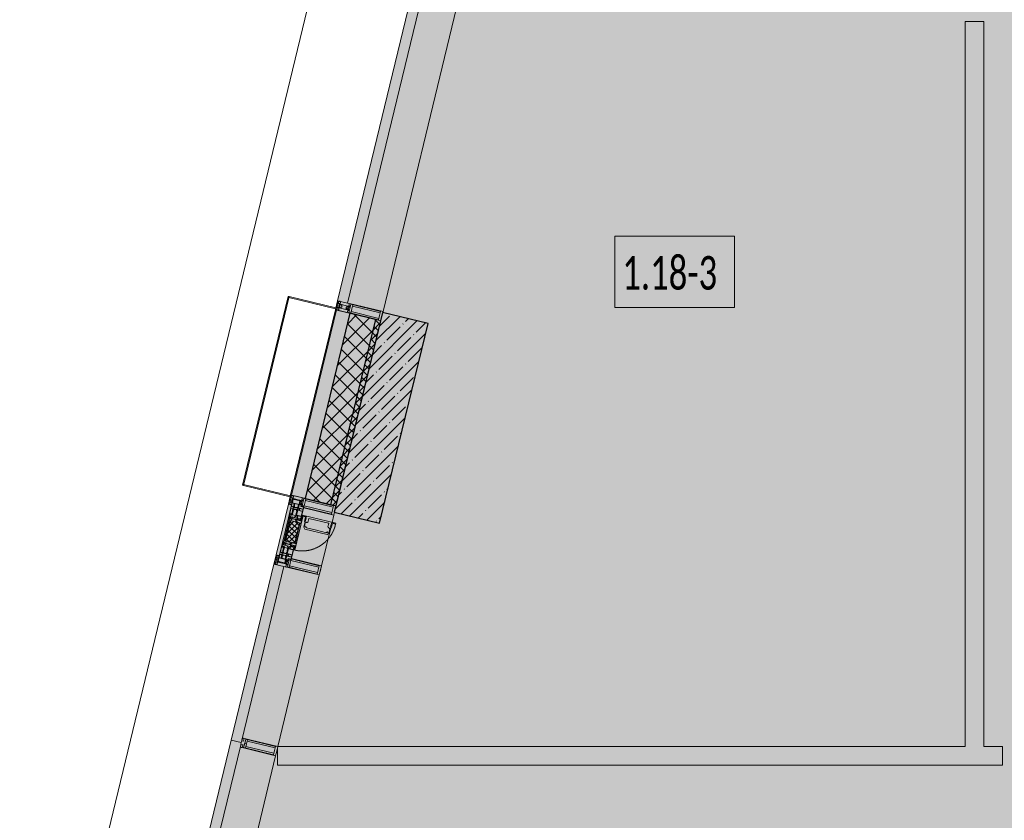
# Model space of a CAD drawing. Header units: millimetres. Extents: x -26897837 to 7466349, y -86687 to 22351.
# Tile 4 of 256: x 17719 to 22988, y -45974 to -41689. Entities that reach past the tile are written whole.
import ezdxf

# ---------------------------------------------------------------- set-up
doc = ezdxf.new("R2010")
doc.units = ezdxf.units.MM
doc.linetypes.add('-D1-02х01', pattern=[3, 2, -1])
for name, color, linetype, lineweight in [('_0', 7, 'Continuous', 13), ('A-010-A_ROOM', 7, 'Continuous', 18), ('A-200-M_WALL', 7, 'Continuous', 5), ('A-200-M_WALL_INT', 7, 'Continuous', 5), ('A-200-M_WALL_PAT', 7, 'Continuous', 5), ('A-214-M_CURT_WALL', 7, 'Continuous', 5), ('A-215-M_CURT_PANEL', 7, 'Continuous', 5), ('A-280-M_COLUMN', 7, 'Continuous', 5), ('A-314-M_WINDOW', 7, 'Continuous', 5), ('S-280-M_COLUMN', 7, 'Continuous', 5), ('Z-060-M_DETAIL', 7, 'Continuous', 5), ('Ограждение', 7, 'Continuous', 5), ('Поручни', 7, 'Continuous', 5)]:
    doc.layers.add(name, color=color, linetype=linetype, lineweight=lineweight)
doc.styles.add('Calibri Light_2', font='Calibri light.ttf', dxfattribs={"width": 0.7, "height": 250})

# ---------------------------------------------------------------- blocks, each defined once
blk = doc.blocks.new('System Panel - A_PAN_Glass-5794524-50_AS_Plan_13')
at = {"layer": 'A-215-M_CURT_PANEL'}
for p, q in [((925, 55), (-925, 55)), ((-925, 55), (-925, 0)), ((925, 0), (925, 55)), ((-925, 0), (925, 0))]:
    blk.add_line(p, q, dxfattribs=at)
blk = doc.blocks.new('Rectangular Mullion - R_StandardFrame_50Wx250H-3725803-50_AS_Plan_13')
at = {"layer": 'A-214-M_CURT_WALL'}
blk.add_line((-11858.8, 24972.1), (-11423.8, 26770.2), dxfattribs=at)
blk = doc.blocks.new('Rectangular Mullion - 50Wx250H-2623690-50_AS_Plan_13')
at = {"layer": 'Z-060-M_DETAIL'}
for p, q in [((-25, 65.2), (-25, 250)), ((-25, 250), (0, 250)), ((-23, 237.3), (0, 237.3)), ((-23, 237.3), (-23, 73.6)), ((-14.9, 84), (-14.9, 237.3)), ((25, 250), (0, 250)), ((23, 237.3), (0, 237.3)), ((14.9, 84), (14.9, 237.3)), ((23, 237.3), (23, 73.6)), ((25, 65.2), (25, 250)), ((-14, 65.2), (-25, 65.2)), ((0, 84), (-23, 84)), ((-0.5, 73.6), (-23, 73.6)), ((-14, 71.3), (-14, 65.2)), ((-10, 71.3), (-14, 71.3)), ((-10, 53), (-10, 71.3)), ((-8.7, 53), (-10, 53)), ((-10, 53), (-10, 17)), ((-8.7, 53), (-7, 54.7)), ((-7, 65.2), (-5.9, 67.3)), ((-7, 65.2), (-7, 54.7)), ((-4.1, 67.3), (-5.9, 67.3)), ((-4.1, 67.3), (-2.9, 65.1)), ((-2.9, 65.1), (-2.9, 54.6)), ((-1.3, 53), (-2.9, 54.6)), ((0, 53), (-1.3, 53)), ((0, 84), (23, 84)), ((0, 53), (1.3, 53)), ((0.5, 73.6), (23, 73.6)), ((1.3, 53), (2.9, 54.6)), ((4.1, 67.3), (2.9, 65.1)), ((2.9, 65.1), (2.9, 54.6)), ((4.1, 67.3), (5.9, 67.3)), ((7, 65.2), (5.9, 67.3)), ((7, 65.2), (7, 54.7)), ((8.7, 53), (7, 54.7)), ((8.7, 53), (10, 53)), ((10, 71.3), (14, 71.3)), ((10, 53), (10, 71.3)), ((10, 53), (10, 17)), ((14, 71.3), (14, 65.2)), ((14, 65.2), (25, 65.2)), ((-23.8, 14.6), (-25, 14.2)), ((-25, 0), (-25, 14.2)), ((-22.3, 17), (-23.8, 17)), ((-23.8, 17), (-23.8, 14.6)), ((-22.5, 10.6), (-23.8, 14.6)), ((-22.5, 10.6), (-23.7, 9.9)), ((-23.7, 1.3), (-23.7, 9.9)), ((-23.7, 1.3), (-11.8, 1.3)), ((-23.2, 10.2), (-22.5, 8)), ((-22.5, 8), (-22.5, 4.5)), ((-21.3, 4.5), (-22.5, 4.5)), ((-22.3, 17), (-22.3, 16)), ((-22.3, 16), (-21.3, 16)), ((-19, 17.6), (-21.3, 16)), ((-21.3, 4.5), (-21.3, 6.5)), ((-21.3, 6.5), (-14.2, 6.5)), ((-18.4, 16.6), (-19, 17.6)), ((-7.4, 16.6), (-18.4, 16.6)), ((-14.2, 6.5), (-14.2, 4.5)), ((-13.2, 4.5), (-14.2, 4.5)), ((-13.2, 4.5), (-12.2, 7.2)), ((-12.7, 7.6), (-11.3, 11.4)), ((-12.7, 7.6), (-11.8, 6.9)), ((-12.2, 9), (-12.2, 14.8)), ((-12.2, 14.8), (0, 14.8)), ((-11.8, 1.3), (-11.8, 6.9)), ((-10.5, 11.2), (-11.3, 11.4)), ((-10.5, 1.5), (-10.5, 11.2)), ((-4.8, 1.5), (-10.5, 1.5)), ((-10, 17), (-7.5, 17)), ((-8.5, 23), (-1.5, 30)), ((-8.5, 18.5), (-8.5, 23)), ((-7.5, 18.5), (-8.5, 18.5)), ((-7.5, 17), (-7.5, 18.5)), ((-7.4, 18), (-7.4, 16.6)), ((-2.6, 18), (-7.4, 18)), ((0, 8), (-4.8, 8)), ((-4.8, 1.5), (-4.8, 8)), ((-2.6, 18), (-2.6, 16.8)), ((-2.6, 16.8), (0, 16.8)), ((-1.5, 30), (0, 30)), ((1.5, 30), (0, 30)), ((2.6, 16.8), (0, 16.8)), ((0, 14.8), (0, 16.8)), ((0, 14.8), (0, 16.8)), ((12.2, 14.8), (0, 14.8)), ((0, 0), (0, 8)), ((0, 8), (4.8, 8)), ((0, 0), (0, 8)), ((8.5, 23), (1.5, 30)), ((2.6, 18), (2.6, 16.8)), ((2.6, 18), (7.4, 18)), ((4.8, 1.5), (4.8, 8)), ((4.8, 1.5), (10.5, 1.5)), ((7.4, 18), (7.4, 16.6)), ((7.4, 16.6), (18.4, 16.6)), ((7.5, 18.5), (8.5, 18.5)), ((7.5, 17), (7.5, 18.5)), ((10, 17), (7.5, 17)), ((8.5, 18.5), (8.5, 23)), ((10.5, 11.2), (11.3, 11.4)), ((10.5, 1.5), (10.5, 11.2)), ((12.7, 7.6), (11.3, 11.4)), ((12.7, 7.6), (11.8, 6.9)), ((11.8, 1.3), (11.8, 6.9)), ((23.7, 1.3), (11.8, 1.3)), ((12.2, 9), (12.2, 14.8)), ((13.2, 4.5), (12.2, 7.2)), ((13.2, 4.5), (14.2, 4.5)), ((21.3, 6.5), (14.2, 6.5)), ((14.2, 6.5), (14.2, 4.5)), ((18.4, 16.6), (19, 17.6)), ((19, 17.6), (21.3, 16)), ((22.3, 16), (21.3, 16)), ((21.3, 4.5), (21.3, 6.5)), ((21.3, 4.5), (22.5, 4.5)), ((22.3, 17), (22.3, 16)), ((22.3, 17), (23.8, 17)), ((22.5, 10.6), (23.8, 14.6)), ((22.5, 10.6), (23.7, 9.9)), ((23.2, 10.2), (22.5, 8)), ((22.5, 8), (22.5, 4.5)), ((23.7, 1.3), (23.7, 9.9)), ((23.8, 17), (23.8, 14.6)), ((23.8, 14.6), (25, 14.2)), ((25, 0), (25, 14.2)), ((-25, 0), (0, 0)), ((25, 0), (0, 0))]:
    blk.add_line(p, q, dxfattribs=at)
for centre, start, end in [((-0.5, 73.1), 360, 90), ((0.5, 73.1), 90, 180)]:
    blk.add_arc(centre, 0.5, start, end, dxfattribs=at)
blk = doc.blocks.new('Rectangular Mullion - R_StandardFrame_50Wx250H-3812575-50_AS_Plan_13')
at = {"layer": 'A-214-M_CURT_WALL', "lineweight": 9}
for p, q in [((-50, -250), (-50, 0)), ((-50, 0), (0, 0)), ((0, 0), (0, -250)), ((0, -250), (-50, -250))]:
    blk.add_line(p, q, dxfattribs=at)
blk = doc.blocks.new('System Panel - A_PAN_Glass-5794503-50_AS_Plan_13')
at = {"layer": 'A-215-M_CURT_PANEL'}
for p, q in [((471, 55), (-485, 55)), ((-485, 55), (-485, 0)), ((485, 0), (485, 55)), ((-485, 0), (485, 0))]:
    blk.add_line(p, q, dxfattribs=at)
blk = doc.blocks.new('Rectangular Mullion - R_StandardFrame_50Wx250H-3725874-50_AS_Plan_13')
at = {"layer": 'A-214-M_CURT_WALL'}
blk.add_line((-17077.6, 3400), (-16855.6, 4317.9), dxfattribs=at)
blk = doc.blocks.new('A_PAN_Створка - 383мм-V46-50_AS_Plan_13')
at = {"layer": 'A-215-M_CURT_PANEL'}
h = blk.add_hatch(dxfattribs=at)
h.set_pattern_fill('FP_49', color=256, style=0, pattern_type=2)
h.set_pattern_definition([(328.6, (-423.403, -17648.281), (10.420193, 17.071016), []), (58.6, (-423.403, -17648.281), (-17.071016, 10.420193), [])])
h.paths.add_polyline_path([(-54.6, -81.8), (-53.6, -82.7), (54.6, -81.8), (54.6, -63.4), (57.2, -60.8), (57.2, -36.4), (54.9, -34.1), (54.5, -31.8), (-54.5, -31.8), (-54.9, -34.1), (-57.2, -36.4), (-57.2, -60.8), (-54.6, -63.4)])
at = {"layer": 'A-314-M_WINDOW'}
for p, q in [((-67.9, -17), (-171, -17)), ((-171, -17), (-171, -57)), ((-171, -18.5), (-153.5, -18.5)), ((-153.5, -18.5), (-152, -20)), ((-152, -20), (-152, -73.5)), ((-150.5, -17), (-150.5, -29.4)), ((-132.4, -18.6), (-150.5, -18.6)), ((-150.5, -29.4), (-132.4, -29.4)), ((-150.5, -33.6), (-150.5, -68)), ((-136.3, -33.6), (-150.5, -33.6)), ((-136.4, -52.4), (-150.5, -52.4)), ((-137.2, -31), (-135.8, -35)), ((-132.5, -31), (-137.2, -31)), ((-137.2, -54.8), (-135.8, -50.8)), ((-132.1, -36.8), (-135.8, -35)), ((-132.1, -49), (-135.8, -50.8)), ((-132.5, -31.9), (-133.4, -33.7)), ((-133.4, -33.7), (-130.1, -35.3)), ((-133.4, -52), (-130.1, -50.4)), ((-132.5, -53.8), (-133.4, -52)), ((-132.5, -31.9), (-132.5, -31)), ((-132.4, -29.4), (-132.4, -18.6)), ((-132.1, -49), (-132.1, -36.8)), ((-131, -18.2), (-131, -29.5)), ((-120.8, -18.2), (-131, -18.2)), ((-131, -29.5), (-120.8, -29.5)), ((-131, -30.9), (-131, -33)), ((-120.8, -30.9), (-131, -30.9)), ((-129.4, -34.6), (-131, -33)), ((-129.4, -51.1), (-131, -52.7)), ((-130.1, -35.3), (-129.4, -34.6)), ((-130.1, -35.3), (-130.1, -50.4)), ((-130.1, -50.4), (-129.4, -51.1)), ((-122.4, -34.6), (-120.8, -33)), ((-121.7, -35.3), (-122.4, -34.6)), ((-121.7, -50.4), (-122.4, -51.1)), ((-122.4, -51.1), (-120.8, -52.7)), ((-118.4, -33.7), (-121.7, -35.3)), ((-121.7, -35.3), (-121.7, -50.4)), ((-118.4, -52), (-121.7, -50.4)), ((-120.8, -18.2), (-120.8, -29.5)), ((-120.8, -30.9), (-120.8, -33)), ((-119.7, -36.8), (-115.9, -35)), ((-119.7, -49), (-119.7, -36.8)), ((-119.7, -49), (-115.9, -50.8)), ((-119.3, -18.6), (-92.5, -18.6)), ((-119.3, -29.4), (-119.3, -18.6)), ((-92.5, -29.4), (-119.3, -29.4)), ((-119.3, -31), (-114.6, -31)), ((-119.3, -31.9), (-119.3, -31)), ((-119.3, -31.9), (-118.4, -33.7)), ((-119.3, -53.8), (-118.4, -52)), ((-114.6, -31), (-115.9, -35)), ((-114.6, -54.8), (-115.9, -50.8)), ((-94.1, -33.5), (-115.4, -33.5)), ((-94.1, -52.5), (-115.3, -52.5)), ((-89.9, -35.1), (-94.1, -33.5)), ((-89.9, -50.9), (-94.1, -52.5)), ((-92.5, -18.6), (-92.5, -29.4)), ((-90.8, -18.5), (-90.8, -29.4)), ((-87.3, -18.5), (-90.8, -18.5)), ((-90.8, -29.4), (-85.9, -29.4)), ((-89.9, -32.5), (-89.9, -35.1)), ((-85.9, -32.5), (-89.9, -32.5)), ((-89.9, -35.1), (-89.9, -50.9)), ((-89.9, -52.2), (-89.9, -50.9)), ((-89.9, -52.2), (-88.6, -53.5)), ((-87.3, -20.4), (-87.3, -18.5)), ((-87.3, -20.4), (-87.3, -21.9)), ((-84.8, -20.4), (-87.3, -20.4)), ((-87.3, -21.9), (-85.9, -21.9)), ((-85.9, -18.2), (-85.9, -20.4)), ((-75.9, -18.2), (-85.9, -18.2)), ((-85.9, -21.9), (-85.9, -29.4)), ((-85.9, -29.4), (-85.9, -32.5)), ((-85.9, -53.5), (-78, -45.6)), ((-83.4, -20.4), (-84.8, -20.4)), ((-70, -33.8), (-83.4, -20.4)), ((-78, -84), (-78, -23.5)), ((-78, -23.5), (-67.9, -23.5)), ((-78, -36.8), (-70, -36.8)), ((-78, -45.6), (-78, -36.8)), ((-75.9, -21.5), (-75.9, -18.2)), ((-75.9, -21.5), (-75.9, -23.5)), ((-74.9, -21.5), (-75.9, -21.5)), ((-75.9, -23.5), (-73, -23.5)), ((-74.9, -17.9), (-74.9, -21.5)), ((-68.9, -17.9), (-74.9, -17.9)), ((-67.2, -29.3), (-73, -23.5)), ((-61.4, -23.5), (-70, -32.1)), ((-70, -32.1), (-70, -62.5)), ((-70, -36.8), (-70, -33.8)), ((-68.9, -21.5), (-68.9, -17.9)), ((-67.9, -21.5), (-68.9, -21.5)), ((67.9, -17), (-67.9, -17)), ((-61.4, -23.5), (-67.9, -17)), ((-67.9, -17), (-67.9, -23.5)), ((-67.9, -17), (67.9, -17)), ((-67.9, -21.5), (-67.9, -23.5)), ((-67.9, -23.5), (-64.6, -26.8)), ((-67.9, -23.5), (-64.6, -26.8)), ((-64.6, -26.8), (-67.2, -29.3)), ((-64.6, -26.8), (-61.4, -23.5)), ((61.4, -23.5), (-61.4, -23.5)), ((67.9, -17), (61.4, -23.5)), ((70, -32.1), (61.4, -23.5)), ((61.4, -23.5), (64.6, -26.8)), ((67.9, -23.5), (64.6, -26.8)), ((64.6, -26.8), (67.9, -23.5)), ((64.6, -26.8), (67.2, -29.3)), ((67.2, -29.3), (73, -23.5)), ((67.9, -23.5), (67.9, -17)), ((171, -17), (67.9, -17)), ((67.9, -21.5), (67.9, -23.5)), ((67.9, -21.5), (68.9, -21.5)), ((67.9, -23.5), (78, -23.5)), ((68.9, -17.9), (74.9, -17.9)), ((68.9, -21.5), (68.9, -17.9)), ((70, -33.8), (83.4, -20.4)), ((70, -62.5), (70, -32.1)), ((70, -36.8), (70, -33.8)), ((78, -36.8), (70, -36.8)), ((75.9, -23.5), (73, -23.5)), ((74.9, -17.9), (74.9, -21.5)), ((74.9, -21.5), (75.9, -21.5)), ((75.9, -18.2), (85.9, -18.2)), ((75.9, -21.5), (75.9, -18.2)), ((75.9, -21.5), (75.9, -23.5)), ((78, -23.5), (78, -84)), ((78, -45.6), (78, -36.8)), ((85.9, -53.5), (78, -45.6)), ((83.4, -20.4), (84.8, -20.4)), ((84.8, -20.4), (87.3, -20.4)), ((85.9, -18.2), (85.9, -20.4)), ((85.9, -21.9), (85.9, -29.4)), ((87.3, -21.9), (85.9, -21.9)), ((85.9, -29.4), (85.9, -32.5)), ((90.8, -29.4), (85.9, -29.4)), ((85.9, -32.5), (89.9, -32.5)), ((87.3, -18.5), (90.8, -18.5)), ((87.3, -20.4), (87.3, -18.5)), ((87.3, -20.4), (87.3, -21.9)), ((89.9, -52.2), (88.6, -53.5)), ((89.9, -32.5), (89.9, -35.1)), ((89.9, -35.1), (94.1, -33.5)), ((89.9, -35.1), (89.9, -50.9)), ((89.9, -50.9), (94.1, -52.5)), ((89.9, -52.2), (89.9, -50.9)), ((90.8, -18.5), (90.8, -29.4)), ((92.5, -18.6), (92.5, -29.4)), ((119.3, -18.6), (92.5, -18.6)), ((92.5, -29.4), (119.3, -29.4)), ((94.1, -33.5), (115.4, -33.5)), ((94.1, -52.5), (115.3, -52.5)), ((114.6, -31), (115.9, -35)), ((119.3, -31), (114.6, -31)), ((114.6, -54.8), (115.9, -50.8)), ((119.7, -36.8), (115.9, -35)), ((119.7, -49), (115.9, -50.8)), ((119.3, -31.9), (118.4, -33.7)), ((118.4, -33.7), (121.7, -35.3)), ((118.4, -52), (121.7, -50.4)), ((119.3, -53.8), (118.4, -52)), ((119.3, -29.4), (119.3, -18.6)), ((119.3, -31.9), (119.3, -31)), ((119.7, -49), (119.7, -36.8)), ((120.8, -18.2), (120.8, -29.5)), ((120.8, -18.2), (131, -18.2)), ((131, -29.5), (120.8, -29.5)), ((120.8, -30.9), (120.8, -33)), ((120.8, -30.9), (131, -30.9)), ((122.4, -34.6), (120.8, -33)), ((122.4, -51.1), (120.8, -52.7)), ((121.7, -35.3), (122.4, -34.6)), ((121.7, -35.3), (121.7, -50.4)), ((121.7, -50.4), (122.4, -51.1)), ((129.4, -34.6), (131, -33)), ((130.1, -35.3), (129.4, -34.6)), ((130.1, -50.4), (129.4, -51.1)), ((129.4, -51.1), (131, -52.7)), ((133.4, -33.7), (130.1, -35.3)), ((130.1, -35.3), (130.1, -50.4)), ((133.4, -52), (130.1, -50.4)), ((131, -18.2), (131, -29.5)), ((131, -30.9), (131, -33)), ((132.1, -36.8), (135.8, -35)), ((132.1, -49), (132.1, -36.8)), ((132.1, -49), (135.8, -50.8)), ((132.4, -18.6), (150.5, -18.6)), ((132.4, -29.4), (132.4, -18.6)), ((150.5, -29.4), (132.4, -29.4)), ((132.5, -31), (137.2, -31)), ((132.5, -31.9), (132.5, -31)), ((132.5, -31.9), (133.4, -33.7)), ((132.5, -53.8), (133.4, -52)), ((137.2, -31), (135.8, -35)), ((137.2, -54.8), (135.8, -50.8)), ((136.3, -33.6), (150.5, -33.6)), ((136.4, -52.4), (150.5, -52.4)), ((150.5, -17), (150.5, -29.4)), ((150.5, -33.6), (150.5, -68)), ((153.5, -18.5), (152, -20)), ((152, -20), (152, -73.5)), ((171, -18.5), (153.5, -18.5)), ((171, -57), (171, -17)), ((-171, -55.5), (-152, -55.5)), ((-171, -57), (-156, -57)), ((-153, -60), (-153, -73.5)), ((-153, -73.5), (-150, -73.5)), ((-150.5, -56.6), (-132.4, -56.6)), ((-150.5, -68), (-143.5, -68)), ((-150.5, -69.5), (-150.5, -73.5)), ((-145, -69.5), (-150.5, -69.5)), ((-150, -73.5), (-150, -84)), ((-150, -84), (-78, -84)), ((-148.5, -81), (-148.5, -82.5)), ((-143.5, -81), (-148.5, -81)), ((-148.5, -82.5), (-132.4, -82.5)), ((-145, -69.5), (-145, -79.5)), ((-143.5, -68), (-143.5, -81)), ((-132.5, -54.8), (-137.2, -54.8)), ((-132.5, -53.8), (-132.5, -54.8)), ((-132.4, -56.6), (-132.4, -82.5)), ((-131, -55.1), (-131, -52.7)), ((-120.8, -55.1), (-131, -55.1)), ((-131, -56.5), (-131, -62.6)), ((-131, -56.5), (-120.8, -56.5)), ((-120.8, -62.6), (-131, -62.6)), ((-131, -64.6), (-120.8, -64.6)), ((-131, -82.5), (-131, -64.6)), ((-131, -82.5), (-120.8, -82.5)), ((-120.8, -55.1), (-120.8, -52.7)), ((-120.8, -56.5), (-120.8, -62.6)), ((-120.8, -82.5), (-120.8, -64.6)), ((-119.3, -53.8), (-119.3, -54.8)), ((-119.3, -54.8), (-114.6, -54.8)), ((-119.3, -56.6), (-119.3, -82.5)), ((-92.5, -56.6), (-119.3, -56.6)), ((-119.3, -82.5), (-92.5, -82.5)), ((-92.5, -56.6), (-92.5, -82.5)), ((-73.9, -87.5), (-91.5, -87.5)), ((-91.5, -87.5), (-91.5, -92)), ((-91.5, -92), (91.5, -92)), ((-90.8, -56.6), (-85.9, -56.6)), ((-90.8, -62.7), (-90.8, -56.6)), ((-80.4, -62.7), (-90.8, -62.7)), ((-90.8, -64.6), (-90.8, -82.5)), ((-80.1, -64.6), (-90.8, -64.6)), ((-90.8, -82.5), (-79.5, -82.5)), ((-85.9, -53.5), (-88.6, -53.5)), ((-85.9, -56.6), (-85.9, -53.5)), ((-78, -84), (-85, -84)), ((-85, -84), (-85, -87.5)), ((-85, -87.5), (-78, -87.5)), ((-80.4, -61.1), (-80.4, -62.7)), ((-78, -61.1), (-80.4, -61.1)), ((-80.1, -66.1), (-80.1, -64.6)), ((-78, -66.1), (-80.1, -66.1)), ((-79.5, -80.6), (-78, -80.6)), ((-79.5, -82.5), (-79.5, -80.6)), ((-78, -66.1), (-78, -61.1)), ((-78, -87.5), (-78, -84)), ((-78, -84), (-73.9, -84)), ((-70, -62.5), (-73.9, -62.5)), ((-73.9, -62.5), (-73.9, -87.5)), ((73.9, -62.5), (70, -62.5)), ((73.9, -87.5), (73.9, -62.5)), ((73.9, -84), (78, -84)), ((91.5, -87.5), (73.9, -87.5)), ((78, -61.1), (80.4, -61.1)), ((78, -66.1), (78, -61.1)), ((78, -66.1), (80.1, -66.1)), ((79.5, -80.6), (78, -80.6)), ((78, -87.5), (78, -84)), ((78, -84), (85, -84)), ((78, -84), (150, -84)), ((85, -87.5), (78, -87.5)), ((79.5, -82.5), (79.5, -80.6)), ((90.8, -82.5), (79.5, -82.5)), ((80.1, -64.6), (90.8, -64.6)), ((80.1, -66.1), (80.1, -64.6)), ((80.4, -61.1), (80.4, -62.7)), ((80.4, -62.7), (90.8, -62.7)), ((85, -84), (85, -87.5)), ((85.9, -53.5), (88.6, -53.5)), ((85.9, -56.6), (85.9, -53.5)), ((90.8, -56.6), (85.9, -56.6)), ((90.8, -62.7), (90.8, -56.6)), ((90.8, -64.6), (90.8, -82.5)), ((91.5, -92), (91.5, -87.5)), ((92.5, -56.6), (119.3, -56.6)), ((92.5, -56.6), (92.5, -82.5)), ((119.3, -82.5), (92.5, -82.5)), ((119.3, -54.8), (114.6, -54.8)), ((119.3, -53.8), (119.3, -54.8)), ((119.3, -56.6), (119.3, -82.5)), ((120.8, -55.1), (120.8, -52.7)), ((120.8, -55.1), (131, -55.1)), ((120.8, -56.5), (120.8, -62.6)), ((131, -56.5), (120.8, -56.5)), ((120.8, -62.6), (131, -62.6)), ((120.8, -82.5), (120.8, -64.6)), ((131, -64.6), (120.8, -64.6)), ((131, -82.5), (120.8, -82.5)), ((131, -55.1), (131, -52.7)), ((131, -56.5), (131, -62.6)), ((131, -82.5), (131, -64.6)), ((150.5, -56.6), (132.4, -56.6)), ((132.4, -56.6), (132.4, -82.5)), ((148.5, -82.5), (132.4, -82.5)), ((132.5, -53.8), (132.5, -54.8)), ((132.5, -54.8), (137.2, -54.8)), ((143.5, -68), (143.5, -81)), ((150.5, -68), (143.5, -68)), ((143.5, -81), (148.5, -81)), ((145, -69.5), (150.5, -69.5)), ((145, -69.5), (145, -79.5)), ((148.5, -81), (148.5, -82.5)), ((150, -84), (150, -73.5)), ((150, -73.5), (153, -73.5)), ((150.5, -69.5), (150.5, -73.5)), ((171, -55.5), (152, -55.5)), ((153, -73.5), (153, -60)), ((156, -57), (171, -57))]:
    blk.add_line(p, q, dxfattribs=at)
for centre, start, end in [((-156, -60), 0, 90), ((156, -60), 90, 180)]:
    blk.add_arc(centre, 3, start, end, dxfattribs=at)
at = {"layer": 'A-314-M_WINDOW', "linetype": '-D1-02х01'}
blk.add_arc((91.4, -87.5), 183, 181.4091, 271.1445, dxfattribs=at)
at = {"layer": 'Z-060-M_DETAIL'}
for p, q in [((-70, -32.1), (-61.4, -23.5)), ((-70, -62.5), (-70, -32.1)), ((-67.8, -38.3), (-65.7, -37.4)), ((-67.8, -55.7), (-67.8, -38.3)), ((-65.7, -37.4), (-60.8, -34.7)), ((61.4, -23.5), (-61.4, -23.5)), ((-60.8, -34.7), (-57.3, -35.9)), ((-55.2, -33.8), (-57.3, -35.9)), ((-54.9, -34.1), (-57.2, -36.4)), ((-57.2, -36.4), (-57.2, -60.8)), ((-55.2, -33.8), (-54.8, -31.5)), ((-54.9, -25.8), (-53.9, -24.8)), ((-54.9, -29.5), (-54.9, -25.8)), ((-53.9, -30.5), (-54.9, -29.5)), ((-54.5, -31.8), (-54.9, -34.1)), ((0, -31.5), (-54.8, -31.5)), ((54.5, -31.8), (-54.5, -31.8)), ((-53.9, -24.8), (53.9, -24.8)), ((53.9, -30.5), (-53.9, -30.5)), ((0, -31.5), (54.8, -31.5)), ((54.9, -25.8), (53.9, -24.8)), ((53.9, -30.5), (54.9, -29.5)), ((54.9, -34.1), (54.5, -31.8)), ((55.2, -33.8), (54.8, -31.5)), ((54.9, -29.5), (54.9, -25.8)), ((57.2, -36.4), (54.9, -34.1)), ((55.2, -33.8), (57.3, -35.9)), ((57.2, -60.8), (57.2, -36.4)), ((60.8, -34.7), (57.3, -35.9)), ((65.7, -37.4), (60.8, -34.7)), ((70, -32.1), (61.4, -23.5)), ((67.8, -38.3), (65.7, -37.4)), ((67.8, -55.7), (67.8, -38.3)), ((70, -62.5), (70, -32.1)), ((-91.5, -87.5), (-73.9, -87.5)), ((-91.5, -92), (-91.5, -87.5)), ((-91.5, -92), (91.5, -92)), ((-83.4, -90.3), (-83.4, -87.5)), ((-83.4, -90.3), (-69.4, -90.3)), ((-73.9, -62.5), (-70, -62.5)), ((-73.9, -87.5), (-73.9, -62.5)), ((-69.4, -66.5), (-73.9, -66.5)), ((-73.9, -81.5), (-69.4, -81.5)), ((-69.4, -85.5), (-73.9, -85.5)), ((-69.4, -81.5), (-69.4, -66.5)), ((-69.4, -90.3), (-69.4, -85.5)), ((-61.7, -62.5), (-67.9, -62.5)), ((-67.9, -62.5), (-67.9, -89.3)), ((-67.9, -89.3), (-66.9, -90.3)), ((-66, -56.5), (-67.8, -55.7)), ((-66.9, -90.3), (-57.4, -90.3)), ((-66, -56.5), (-62, -59.1)), ((-62, -59.1), (-60.7, -61)), ((-61.7, -64.9), (-61.7, -62.5)), ((-60.1, -67.7), (-61.7, -64.9)), ((-60.7, -61), (-57.4, -61)), ((-56.4, -67.7), (-60.1, -67.7)), ((-57.4, -61), (-54.9, -63.5)), ((-57.4, -90.3), (-56.4, -89.4)), ((-57.2, -60.8), (-54.6, -63.4)), ((-56.4, -89.4), (-56.4, -67.7)), ((-54.9, -63.5), (-54.9, -81.9)), ((-54.9, -81.9), (-53.8, -83)), ((-54.9, -85.6), (-53.9, -84.6)), ((-54.9, -89.3), (-54.9, -85.6)), ((-53.9, -90.3), (-54.9, -89.3)), ((-54.6, -63.4), (-54.6, -81.8)), ((-54.6, -81.8), (-53.6, -82.7)), ((-53.9, -84.6), (53.9, -84.6)), ((53.9, -90.3), (-53.9, -90.3)), ((53.8, -83), (-53.8, -83)), ((-53.6, -82.7), (53.6, -82.7)), ((53.6, -82.7), (54.6, -81.8)), ((54.9, -81.9), (53.8, -83)), ((54.9, -85.6), (53.9, -84.6)), ((53.9, -90.3), (54.9, -89.3)), ((54.6, -63.4), (57.2, -60.8)), ((54.6, -81.8), (54.6, -63.4)), ((57.4, -61), (54.9, -63.5)), ((54.9, -63.5), (54.9, -81.9)), ((54.9, -89.3), (54.9, -85.6)), ((56.4, -67.7), (60.1, -67.7)), ((56.4, -89.4), (56.4, -67.7)), ((57.4, -90.3), (56.4, -89.4)), ((60.7, -61), (57.4, -61)), ((66.9, -90.3), (57.4, -90.3)), ((60.1, -67.7), (61.7, -64.9)), ((62, -59.1), (60.7, -61)), ((61.7, -62.5), (67.9, -62.5)), ((61.7, -64.9), (61.7, -62.5)), ((66, -56.5), (62, -59.1)), ((66, -56.5), (67.8, -55.7)), ((67.9, -89.3), (66.9, -90.3)), ((67.9, -62.5), (67.9, -89.3)), ((69.4, -66.5), (73.9, -66.5)), ((69.4, -81.5), (69.4, -66.5)), ((73.9, -81.5), (69.4, -81.5)), ((69.4, -85.5), (73.9, -85.5)), ((69.4, -90.3), (69.4, -85.5)), ((83.4, -90.3), (69.4, -90.3)), ((73.9, -62.5), (70, -62.5)), ((73.9, -87.5), (73.9, -62.5)), ((91.5, -87.5), (73.9, -87.5)), ((83.4, -90.3), (83.4, -87.5)), ((91.5, -92), (91.5, -87.5))]:
    blk.add_line(p, q, dxfattribs=at)
at = {"layer": 'Z-060-M_DETAIL', "color": 9, "true_color": 0xc8c8c8}
for p, q in [((70.1, -105.1), (70.1, -109)), ((95.1, -105.1), (70.1, -105.1)), ((74.1, -109.6), (74.1, -105.1)), ((89.1, -105.1), (89.1, -109.6)), ((93.1, -109.6), (93.1, -105.1)), ((95.1, -87.5), (95.1, -105.1)), ((99.6, -87.5), (95.1, -87.5)), ((97.9, -95.6), (95.1, -95.6)), ((97.9, -95.6), (97.9, -109.6)), ((99.6, -270.5), (99.6, -87.5)), ((39.7, -109), (31.1, -117.6)), ((31.1, -117.6), (31.1, -240.4)), ((41.4, -123.8), (39.1, -124.2)), ((39.1, -179), (39.1, -124.2)), ((70.1, -109), (39.7, -109)), ((41.4, -123.8), (43.5, -121.7)), ((45, -113.3), (42.3, -118.2)), ((42.3, -118.2), (43.5, -121.7)), ((45.9, -111.2), (45, -113.3)), ((63.3, -111.2), (45.9, -111.2)), ((64.1, -113), (63.3, -111.2)), ((64.1, -113), (66.7, -117)), ((66.7, -117), (68.6, -118.3)), ((68.6, -118.3), (68.6, -121.6)), ((68.6, -121.6), (71.1, -124.1)), ((71.1, -124.1), (89.5, -124.1)), ((89.1, -109.6), (74.1, -109.6)), ((89.5, -124.1), (90.6, -125.2)), ((90.6, -125.2), (90.6, -232.8)), ((97.9, -109.6), (93.1, -109.6)), ((39.1, -179), (39.1, -233.8)), ((39.7, -249), (31.1, -240.4)), ((41.4, -234.2), (39.1, -233.8)), ((70.1, -249), (39.7, -249)), ((41.4, -234.2), (43.5, -236.3)), ((42.3, -239.8), (43.5, -236.3)), ((45, -244.7), (42.3, -239.8)), ((45.9, -246.8), (45, -244.7)), ((63.3, -246.8), (45.9, -246.8)), ((64.1, -245), (63.3, -246.8)), ((64.1, -245), (66.7, -241)), ((66.7, -241), (68.6, -239.7)), ((68.6, -236.4), (71.1, -233.9)), ((68.6, -239.7), (68.6, -236.4)), ((70.1, -252.9), (70.1, -249)), ((95.1, -252.9), (70.1, -252.9)), ((71.1, -233.9), (89.5, -233.9)), ((74.1, -248.4), (74.1, -252.9)), ((89.1, -248.4), (74.1, -248.4)), ((89.1, -252.9), (89.1, -248.4)), ((89.5, -233.9), (90.6, -232.8)), ((93.1, -248.4), (93.1, -252.9)), ((97.9, -248.4), (93.1, -248.4)), ((95.1, -270.5), (95.1, -252.9)), ((97.9, -262.4), (95.1, -262.4)), ((97.9, -262.4), (97.9, -248.4)), ((99.6, -270.5), (95.1, -270.5))]:
    blk.add_line(p, q, dxfattribs=at)
blk = doc.blocks.new('Rectangular Mullion - R_StandardFrame_50Wx250H-V3-50_AS_Plan_13')
at = {"layer": 'A-214-M_CURT_WALL'}
for p, q in [((37450, 15934.9), (37450, 16145)), ((37700, 15865), (37700, 16145)), ((37450, 15865), (37450, 15905.4))]:
    blk.add_line(p, q, dxfattribs=at)
blk = doc.blocks.new('Rectangular Mullion - 50Wx250H-V1-50_AS_Plan_13')
at = {"layer": 'Z-060-M_DETAIL'}
for p, q in [((-25, 84), (-25, 250)), ((-25, 250), (0, 250)), ((-23, 237.3), (0, 237.3)), ((-23, 237.3), (-23, 84)), ((-14.9, 84), (-14.9, 237.3)), ((25, 250), (0, 250)), ((23, 237.3), (0, 237.3)), ((14.9, 84), (14.9, 237.3)), ((23, 237.3), (23, 73.6)), ((25, 65.2), (25, 250)), ((0, 84), (-15, 84)), ((-0.5, 73.6), (-15, 73.6)), ((-10, 71.3), (-12, 71.3)), ((-10, 57.4), (-10, 71.3)), ((-7, 65.2), (-5.9, 67.3)), ((-7, 65.2), (-7, 57)), ((-4.1, 67.3), (-5.9, 67.3)), ((-4.1, 67.3), (-2.9, 65.1)), ((-2.9, 65.1), (-2.9, 57)), ((0, 84), (23, 84)), ((0.5, 73.6), (23, 73.6)), ((4.1, 67.3), (2.9, 65.1)), ((2.9, 65.1), (2.9, 57)), ((4.1, 67.3), (5.9, 67.3)), ((7, 65.2), (5.9, 67.3)), ((7, 65.2), (7, 54.7)), ((8.7, 53), (7, 54.7)), ((8.7, 53), (10, 53)), ((10, 71.3), (14, 71.3)), ((10, 53), (10, 71.3)), ((10, 53), (10, 17)), ((14, 71.3), (14, 65.2)), ((14, 65.2), (25, 65.2)), ((-23.8, 14.6), (-25, 14.2)), ((-25, 0), (-25, 14.2)), ((-23.8, 17), (-23.8, 14.6)), ((-22.5, 10.6), (-23.8, 14.6)), ((-22.5, 10.6), (-23.7, 9.9)), ((-23.7, 1.3), (-23.7, 9.9)), ((-23.7, 1.3), (-11.8, 1.3)), ((-23.2, 10.2), (-22.5, 8)), ((-22.5, 8), (-22.5, 4.5)), ((-21.3, 4.5), (-22.5, 4.5)), ((-22.3, 17), (-22.3, 16)), ((-22.3, 16), (-21.3, 16)), ((-19.9, 17), (-21.3, 16)), ((-21.3, 4.5), (-21.3, 6.5)), ((-21.3, 6.5), (-14.2, 6.5)), ((-7.4, 16.6), (-18.4, 16.6)), ((-14.2, 6.5), (-14.2, 4.5)), ((-13.2, 4.5), (-14.2, 4.5)), ((-13.2, 4.5), (-12.2, 7.2)), ((-12.7, 7.6), (-11.3, 11.4)), ((-12.7, 7.6), (-11.8, 6.9)), ((-12.2, 9), (-12.2, 14.8)), ((-12.2, 14.8), (0, 14.8)), ((-11.8, 1.3), (-11.8, 6.9)), ((-10.5, 11.2), (-11.3, 11.4)), ((-10.5, 1.5), (-10.5, 11.2)), ((-4.8, 1.5), (-10.5, 1.5)), ((0, 8), (-4.8, 8)), ((-4.8, 1.5), (-4.8, 8)), ((-2.6, 16.8), (0, 16.8)), ((2.6, 16.8), (0, 16.8)), ((0, 14.8), (0, 16.8)), ((0, 14.8), (0, 16.8)), ((12.2, 14.8), (0, 14.8)), ((0, 0), (0, 8)), ((0, 8), (4.8, 8)), ((0, 0), (0, 8)), ((4.8, 1.5), (4.8, 8)), ((4.8, 1.5), (10.5, 1.5)), ((8.5, 23), (6, 25.5)), ((6, 18), (7.4, 18)), ((7.4, 18), (7.4, 16.6)), ((7.4, 16.6), (18.4, 16.6)), ((7.5, 18.5), (8.5, 18.5)), ((7.5, 17), (7.5, 18.5)), ((10, 17), (7.5, 17)), ((8.5, 18.5), (8.5, 23)), ((10.5, 11.2), (11.3, 11.4)), ((10.5, 1.5), (10.5, 11.2)), ((12.7, 7.6), (11.3, 11.4)), ((12.7, 7.6), (11.8, 6.9)), ((11.8, 1.3), (11.8, 6.9)), ((23.7, 1.3), (11.8, 1.3)), ((12.2, 9), (12.2, 14.8)), ((13.2, 4.5), (12.2, 7.2)), ((13.2, 4.5), (14.2, 4.5)), ((21.3, 6.5), (14.2, 6.5)), ((14.2, 6.5), (14.2, 4.5)), ((18.4, 16.6), (19, 17.6)), ((19, 17.6), (21.3, 16)), ((22.3, 16), (21.3, 16)), ((21.3, 4.5), (21.3, 6.5)), ((21.3, 4.5), (22.5, 4.5)), ((22.3, 17), (22.3, 16)), ((22.3, 17), (23.8, 17)), ((22.5, 10.6), (23.8, 14.6)), ((22.5, 10.6), (23.7, 9.9)), ((23.2, 10.2), (22.5, 8)), ((22.5, 8), (22.5, 4.5)), ((23.7, 1.3), (23.7, 9.9)), ((23.8, 17), (23.8, 14.6)), ((23.8, 14.6), (25, 14.2)), ((25, 0), (25, 14.2)), ((-25, 0), (0, 0)), ((25, 0), (0, 0))]:
    blk.add_line(p, q, dxfattribs=at)
for centre, start, end in [((-0.5, 73.1), 360, 90), ((0.5, 73.1), 90, 180)]:
    blk.add_arc(centre, 0.5, start, end, dxfattribs=at)
blk = doc.blocks.new('Rectangular Mullion - R_StandardFrame_50Wx250H-V16-50_AS_Plan_13')
at = {"layer": 'A-214-M_CURT_WALL', "lineweight": 9}
for p, q in [((-25, -17), (-25, 0)), ((-25, 0), (25, 0)), ((25, 0), (25, -250)), ((-25, -250), (-25, -84)), ((25, -250), (-25, -250))]:
    blk.add_line(p, q, dxfattribs=at)
blk = doc.blocks.new('System Panel - A_PAN_Glass-5794504-50_AS_Plan_13')
at = {"layer": 'A-215-M_CURT_PANEL'}
for p, q in [((-440, 55), (-440, 0)), ((440, 55), (-426, 55)), ((440, 0), (440, 55)), ((-440, 0), (440, 0))]:
    blk.add_line(p, q, dxfattribs=at)
blk = doc.blocks.new('Rectangular Mullion - R_StandardFrame_50Wx250H-3527815-50_AS_Plan_13')
at = {"layer": 'A-214-M_CURT_WALL'}
blk.add_line((-17290.6, 2519.8), (-17089.5, 3350.8), dxfattribs=at)
blk = doc.blocks.new('Rectangular Mullion - 50Wx250H-3156125-50_AS_Plan_13')
at = {"layer": 'Z-060-M_DETAIL'}
for p, q in [((0, 250), (-25, 250)), ((-25, 250), (-25, 237.3)), ((-25, 65.2), (-25, 250)), ((-25, 250), (0, 250)), ((-23, 237.3), (0, 237.3)), ((-23, 237.3), (0, 237.3)), ((-23, 237.3), (-23, 73.6)), ((0, 237.3), (-14.9, 237.3)), ((-14.9, 237.3), (-14.9, 84)), ((-14.9, 84), (-14.9, 237.3)), ((25, 250), (0, 250)), ((25, 250), (0, 250)), ((14.9, 237.3), (0, 237.3)), ((0, 237.3), (23, 237.3)), ((23, 237.3), (0, 237.3)), ((14.9, 84), (14.9, 237.3)), ((14.9, 84), (14.9, 237.3)), ((23, 237.3), (23, 73.6)), ((25, 237.3), (25, 250)), ((25, 65.2), (25, 250)), ((-25, 73.6), (-25, 65.2)), ((-25, 65.2), (-25, 60.2)), ((-10, 65.2), (-25, 65.2)), ((-25, 65.2), (-25, 60.2)), ((-25, 65.2), (-10, 65.2)), ((-10, 65.2), (-25, 65.2)), ((0, 84), (-23, 84)), ((-23, 84), (-23, 73.6)), ((0, 84), (-23, 84)), ((-23, 73.6), (0, 73.6)), ((0, 73.6), (-23, 73.6)), ((-0.5, 73.6), (-23, 73.6)), ((-14.9, 84), (0, 84)), ((-10, 55), (-14, 55)), ((-14, 55), (-10, 55)), ((-10, 55), (-10, 65.2)), ((-10, 65.2), (-10, 55)), ((-10, 55), (-10, 65.2)), ((-10, 55), (0, 55)), ((0, 55), (-10, 55)), ((0, 84), (14.9, 84)), ((23, 84), (0, 84)), ((0, 84), (0, 73.6)), ((0, 84), (23, 84)), ((0, 73.6), (0, 84)), ((0, 73.6), (23, 73.6)), ((23, 73.6), (0, 73.6)), ((0, 55), (10, 55)), ((0, 55), (10, 55)), ((0.5, 73.6), (23, 73.6)), ((10, 65.2), (10, 55)), ((25, 65.2), (10, 65.2)), ((10, 55), (10, 65.2)), ((10, 65.2), (25, 65.2)), ((10, 65.2), (25, 65.2)), ((10, 55), (10, 65.2)), ((10, 55), (14, 55)), ((10, 55), (14, 55)), ((23, 73.6), (23, 84)), ((25, 65.2), (25, 73.6)), ((25, 65.2), (25, 60.2)), ((25, 60.2), (25, 65.2))]:
    blk.add_line(p, q, dxfattribs=at)
for centre, start, end in [((-14, 69.1), 218.9723, 270), ((-14, 69.1), 218.9723, 270), ((-14, 69.1), 218.9723, 270), ((14, 69.1), 270, 321.0277), ((14, 69.1), 270, 321.0277), ((14, 69.1), 270, 321.0277)]:
    blk.add_arc(centre, 14.1, start, end, dxfattribs=at)
blk = doc.blocks.new('Rectangular Mullion - R_InvisibleFrame_50Wx250H-4337514-50_AS_Plan_13')
at = {"layer": 'A-214-M_CURT_WALL', "lineweight": 9}
for p, q in [((-25, -237.3), (-25, -73.6)), ((25, -73.6), (25, -237.3))]:
    blk.add_line(p, q, dxfattribs=at)
blk = doc.blocks.new('Rectangular Mullion - 50Wx250H-V26-50_AS_Plan_13')
at = {"layer": 'Z-060-M_DETAIL'}
for p, q in [((-25, 65.2), (-25, 250)), ((-25, 250), (0, 250)), ((-23, 237.3), (0, 237.3)), ((-23, 237.3), (-23, 73.6)), ((-14.9, 84), (-14.9, 237.3)), ((25, 250), (0, 250)), ((23, 237.3), (0, 237.3)), ((14.9, 84), (14.9, 237.3)), ((23, 237.3), (23, 84)), ((25, 84), (25, 250)), ((-14, 65.2), (-25, 65.2)), ((0, 84), (-23, 84)), ((-0.5, 73.6), (-23, 73.6)), ((-14, 71.3), (-14, 65.2)), ((-10, 71.3), (-14, 71.3)), ((-10, 53), (-10, 71.3)), ((-8.7, 53), (-10, 53)), ((-10, 53), (-10, 17)), ((-8.7, 53), (-7, 54.7)), ((-7, 65.2), (-5.9, 67.3)), ((-7, 65.2), (-7, 54.7)), ((-4.1, 67.3), (-5.9, 67.3)), ((-4.1, 67.3), (-2.9, 65.1)), ((-2.9, 65.1), (-2.9, 57)), ((0, 84), (15, 84)), ((0.5, 73.6), (15, 73.6)), ((4.1, 67.3), (2.9, 65.1)), ((2.9, 65.1), (2.9, 57)), ((4.1, 67.3), (5.9, 67.3)), ((7, 65.2), (5.9, 67.3)), ((7, 65.2), (7, 57)), ((10, 71.3), (12, 71.3)), ((10, 57.4), (10, 71.3)), ((-23.8, 14.6), (-25, 14.2)), ((-25, 0), (-25, 14.2)), ((-22.3, 17), (-23.8, 17)), ((-23.8, 17), (-23.8, 14.6)), ((-22.5, 10.6), (-23.8, 14.6)), ((-22.5, 10.6), (-23.7, 9.9)), ((-23.7, 1.3), (-23.7, 9.9)), ((-23.7, 1.3), (-11.8, 1.3)), ((-23.2, 10.2), (-22.5, 8)), ((-22.5, 8), (-22.5, 4.5)), ((-21.3, 4.5), (-22.5, 4.5)), ((-22.3, 17), (-22.3, 16)), ((-22.3, 16), (-21.3, 16)), ((-19, 17.6), (-21.3, 16)), ((-21.3, 4.5), (-21.3, 6.5)), ((-21.3, 6.5), (-14.2, 6.5)), ((-18.4, 16.6), (-19, 17.6)), ((-7.4, 16.6), (-18.4, 16.6)), ((-14.2, 6.5), (-14.2, 4.5)), ((-13.2, 4.5), (-14.2, 4.5)), ((-13.2, 4.5), (-12.2, 7.2)), ((-12.7, 7.6), (-11.3, 11.4)), ((-12.7, 7.6), (-11.8, 6.9)), ((-12.2, 9), (-12.2, 14.8)), ((-12.2, 14.8), (0, 14.8)), ((-11.8, 1.3), (-11.8, 6.9)), ((-10.5, 11.2), (-11.3, 11.4)), ((-10.5, 1.5), (-10.5, 11.2)), ((-4.8, 1.5), (-10.5, 1.5)), ((-10, 17), (-7.5, 17)), ((-8.5, 23), (-6, 25.5)), ((-8.5, 18.5), (-8.5, 23)), ((-7.5, 18.5), (-8.5, 18.5)), ((-7.5, 17), (-7.5, 18.5)), ((-7.4, 18), (-7.4, 16.6)), ((-6, 18), (-7.4, 18)), ((0, 8), (-4.8, 8)), ((-4.8, 1.5), (-4.8, 8)), ((-2.6, 16.8), (0, 16.8)), ((2.6, 16.8), (0, 16.8)), ((0, 14.8), (0, 16.8)), ((0, 14.8), (0, 16.8)), ((12.2, 14.8), (0, 14.8)), ((0, 0), (0, 8)), ((0, 8), (4.8, 8)), ((0, 0), (0, 8)), ((4.8, 1.5), (4.8, 8)), ((4.8, 1.5), (10.5, 1.5)), ((7.4, 16.6), (18.4, 16.6)), ((10.5, 11.2), (11.3, 11.4)), ((10.5, 1.5), (10.5, 11.2)), ((12.7, 7.6), (11.3, 11.4)), ((12.7, 7.6), (11.8, 6.9)), ((11.8, 1.3), (11.8, 6.9)), ((23.7, 1.3), (11.8, 1.3)), ((12.2, 9), (12.2, 14.8)), ((13.2, 4.5), (12.2, 7.2)), ((13.2, 4.5), (14.2, 4.5)), ((21.3, 6.5), (14.2, 6.5)), ((14.2, 6.5), (14.2, 4.5)), ((19.9, 17), (21.3, 16)), ((22.3, 16), (21.3, 16)), ((21.3, 4.5), (21.3, 6.5)), ((21.3, 4.5), (22.5, 4.5)), ((22.3, 17), (22.3, 16)), ((22.5, 10.6), (23.8, 14.6)), ((22.5, 10.6), (23.7, 9.9)), ((23.2, 10.2), (22.5, 8)), ((22.5, 8), (22.5, 4.5)), ((23.7, 1.3), (23.7, 9.9)), ((23.8, 17), (23.8, 14.6)), ((23.8, 14.6), (25, 14.2)), ((25, 0), (25, 14.2)), ((-25, 0), (0, 0)), ((25, 0), (0, 0))]:
    blk.add_line(p, q, dxfattribs=at)
for centre, start, end in [((-0.5, 73.1), 360, 90), ((0.5, 73.1), 90, 180)]:
    blk.add_arc(centre, 0.5, start, end, dxfattribs=at)
blk = doc.blocks.new('Rectangular Mullion - R_StandardFrame_50Wx250H-3548768-50_AS_Plan_13')
at = {"layer": 'A-214-M_CURT_WALL', "lineweight": 9}
for p, q in [((0, 0), (-50, 0)), ((-50, 0), (-50, -17)), ((0, -250), (0, 0)), ((-50, -84), (-50, -250)), ((-50, -250), (0, -250))]:
    blk.add_line(p, q, dxfattribs=at)
blk = doc.blocks.new('Ограждение - Ограждение-5498633-50_AS_Plan_13')
at = {"layer": 'Поручни'}
blk.add_line((-48326.5, 30145), (-55947.2, -1355), dxfattribs=at)
blk = doc.blocks.new('RST_AR_KMN_R22_B1_FCD_rvt-1-50_AS_Plan_13')
at = {"layer": 'A-200-M_WALL_PAT'}
h = blk.add_hatch(dxfattribs=at)
h.set_pattern_fill('FP_4', color=256, style=0, pattern_type=2)
h.set_pattern_definition([(45, (0, 0), (-42.4264, 42.4264), []), (135, (0, 0), (-42.4264, -42.4264), [])])
h.paths.add_polyline_path([(-16795.4, 4694.3), (-16555.5, 5685.7), (-16691.6, 5718.6), (-16931.4, 4727.2)])
h = blk.add_hatch(dxfattribs=at)
h.set_pattern_fill('FP_3', color=256, style=0, pattern_type=2)
h.set_pattern_definition([(45, (0, 0), (-21.213203, 21.213203), []), (135, (0, 0), (-21.213203, -21.213203), [])])
h.paths.add_polyline_path([(-16766.2, 4687.3), (-16526.4, 5678.7), (-16555.5, 5685.7), (-16795.4, 4694.3)])
at = {"layer": 'A-200-M_WALL'}
for p, q in [((-16769.4, 5737.5), (-17009.2, 4746.1)), ((-16764.5, 5736.3), (-17004.3, 4744.9)), ((-16764.5, 5736.3), (-16769.4, 5737.5)), ((-16691.6, 5718.6), (-16764.5, 5736.3)), ((-16766.2, 4687.3), (-16526.4, 5678.7)), ((-16526.4, 5678.7), (-16555.5, 5685.7)), ((-17009.2, 4746.1), (-17004.3, 4744.9)), ((-17004.3, 4744.9), (-16931.4, 4727.2)), ((-16795.4, 4694.3), (-16766.2, 4687.3))]:
    blk.add_line(p, q, dxfattribs=at)
at = {"layer": 'A-200-M_WALL', "lineweight": 25}
for p, q in [((-16691.6, 5718.6), (-16931.4, 4727.2)), ((-16555.5, 5685.7), (-16691.6, 5718.6)), ((-16555.5, 5685.7), (-16795.4, 4694.3)), ((-16931.4, 4727.2), (-16795.4, 4694.3))]:
    blk.add_line(p, q, dxfattribs=at)
at = {"layer": 'A-280-M_COLUMN', "lineweight": 18}
for p, q in [((-17022.4, 5809), (-17267, 4798.1)), ((-17262.1, 4796.9), (-17017.5, 5807.8)), ((-17017.5, 5807.8), (-17022.4, 5809)), ((-17017.5, 5807.8), (-17018.7, 5802.9)), ((-17018.7, 5802.9), (-16768.2, 5742.3)), ((-16767, 5747.2), (-17017.5, 5807.8)), ((-16768.2, 5742.3), (-16767, 5747.2)), ((-17267, 4798.1), (-17262.1, 4796.9)), ((-17260.9, 4801.8), (-17262.1, 4796.9)), ((-17262.1, 4796.9), (-17011.6, 4736.3)), ((-17010.4, 4741.2), (-17260.9, 4801.8)), ((-17011.6, 4736.3), (-17010.4, 4741.2))]:
    blk.add_line(p, q, dxfattribs=at)
at = {"layer": 'A-214-M_CURT_WALL', "lineweight": 5}
for name, p in [('Rectangular Mullion - R_StandardFrame_50Wx250H-3725803-50_AS_Plan_13', (-4655.8, -19244.8)), ('Rectangular Mullion - R_StandardFrame_50Wx250H-3725874-50_AS_Plan_13', (0, 0)), ('Rectangular Mullion - R_StandardFrame_50Wx250H-3527815-50_AS_Plan_13', (0, 0))]:
    blk.add_blockref(name, p, dxfattribs=at)
for name, p, rotation in [('Rectangular Mullion - 50Wx250H-2623690-50_AS_Plan_13', (-16763.5, 5761.8), 256.4000000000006), ('Rectangular Mullion - 50Wx250H-V26-50_AS_Plan_13', (-17015.1, 4721.8), 256.4000000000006), ('Rectangular Mullion - R_StandardFrame_50Wx250H-3548768-50_AS_Plan_13', (-17009.2, 4746.1), 76.40000000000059), ('Rectangular Mullion - R_StandardFrame_50Wx250H-V3-50_AS_Plan_13', (23352.5, 11252.8), 166.4000000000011), ('Rectangular Mullion - 50Wx250H-V1-50_AS_Plan_13', (-17092.7, 4401), 256.4000000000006), ('Rectangular Mullion - 50Wx250H-3156125-50_AS_Plan_13', (-17326.6, 3433.9), 256.4000000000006)]:
    blk.add_blockref(name, p, dxfattribs=dict(at, rotation=rotation))
at = {"layer": 'A-214-M_CURT_WALL', "lineweight": 5, "extrusion": (0, 0, -1), "rotation": 283.5999999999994}
for name, p in [('Rectangular Mullion - R_StandardFrame_50Wx250H-3812575-50_AS_Plan_13', (16769.4, 5737.5)), ('Rectangular Mullion - R_StandardFrame_50Wx250H-V16-50_AS_Plan_13', (17092.7, 4401)), ('Rectangular Mullion - R_InvisibleFrame_50Wx250H-4337514-50_AS_Plan_13', (17326.6, 3433.9))]:
    blk.add_blockref(name, p, dxfattribs=at)
at = {"layer": 'A-215-M_CURT_PANEL', "lineweight": 5}
for name, p, rotation in [('System Panel - A_PAN_Glass-5794524-50_AS_Plan_13', (-16540.1, 6685.1), 256.4000000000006), ('A_PAN_Створка - 383мм-V46-50_AS_Plan_13', (-17053.9, 4561.4), 76.40000000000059), ('System Panel - A_PAN_Glass-5794503-50_AS_Plan_13', (-17212.6, 3905.3), 256.4000000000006), ('System Panel - A_PAN_Glass-5794504-50_AS_Plan_13', (-17430.1, 3006.2), 256.4000000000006)]:
    blk.add_blockref(name, p, dxfattribs=dict(at, rotation=rotation))
at = {"layer": 'Ограждение', "lineweight": 5}
blk.add_blockref('Ограждение - Ограждение-5498633-50_AS_Plan_13', (36940, 75), dxfattribs=at)

msp = doc.modelspace()

# ---------------------------------------------------------------- hatches: boundary and pattern name
at = {"layer": '_0', "transparency": 33554534}
h = msp.add_hatch(color=252, dxfattribs=at)
h.dxf.hatch_style = 1
h.paths.add_polyline_path([(17837.9, -49734.4), (25204.6, -19284.4), (73878, -19284.4), (73878, -49734.4)])
h.paths.add_polyline_path([(28728, -40979.4), (28728, -37429.4), (30528, -37429.4), (30528, -30029.4), (28477.6, -30029.4), (28478, -28029.4), (29978, -28029.4), (29978, -27479.4), (32178, -27479.4), (32178, -28029.4), (44478, -28029.4), (44478, -27979.4), (45303, -27979.4), (45303, -27379.4), (47528, -27379.4), (47528, -27979.4), (53578, -27979.4), (53578, -27379.4), (55478, -27379.4), (55478, -27979.4), (64478, -27979.4), (64478, -26229.4), (67788, -26229.4), (67788, -28219.4), (66578, -28219.4), (66578, -30029.4), (62978, -30029.4), (62078, -30029.4), (58628, -30029.4), (58628, -38979.4), (61728, -38979.4), (62978, -38979.4), (66878, -38979.4), (66878, -41429.4), (64488, -41429.4), (64488, -41029.4), (59923, -41029.4), (59923, -41629.4), (57898, -41629.4), (57898, -41029.4), (47038, -41029.4), (47038, -41629.4), (44138, -41629.4), (44138, -40979.4)], flags=16)
at = {"layer": 'S-280-M_COLUMN'}
h = msp.add_hatch(dxfattribs=at)
h.set_pattern_fill('FP_1', color=256, style=0, pattern_type=2)
h.set_pattern_definition([(45, (36177.975, -48979.44), (-57.02463, 57.02463), []), (45, (36235, -48979.44), (-57.02463, 57.02463), [100.806, -20.161, 3.353, -16.808])])
h.paths.add_polyline_path([(19645.3, -44384.8), (19904, -43315.7), (19661, -43256.9), (19402.4, -44326.1), (19435.8, -44334.1)])

# ---------------------------------------------------------------- linework, layer by layer
at = {"layer": 'A-010-A_ROOM', "lineweight": 5, "flags": 128}
msp.add_lwpolyline([(20903.7, -42848.1), (21544.2, -42848.1), (21544.2, -43229.1), (20903.7, -43229.1)], close=True, dxfattribs=at)
at = {"layer": 'A-200-M_WALL_INT'}
for p, q in [((22778, -45579.4), (22778, -41699.4)), ((22778, -41699.4), (22878, -41699.4)), ((22878, -41699.4), (22878, -45579.4)), ((19099.1, -45579.4), (22778, -45579.4)), ((19099.1, -45679.4), (19099.1, -45584.4)), ((22878, -45579.4), (22978, -45579.4)), ((22978, -45579.4), (22978, -45679.4)), ((22978, -45679.4), (19099.1, -45679.4))]:
    msp.add_line(p, q, dxfattribs=at)
at = {"layer": 'S-280-M_COLUMN', "lineweight": 25}
for p, q in [((19661, -43256.9), (19402.4, -44326.1)), ((19904, -43315.7), (19661, -43256.9)), ((19645.3, -44384.8), (19904, -43315.7)), ((19402.4, -44326.1), (19645.3, -44384.8))]:
    msp.add_line(p, q, dxfattribs=at)

# ---------------------------------------------------------------- block references
at = {"lineweight": 5}
msp.add_blockref('RST_AR_KMN_R22_B1_FCD_rvt-1-50_AS_Plan_13', (36178, -48979.4), dxfattribs=at)

# ---------------------------------------------------------------- texts
at = {"layer": 'A-010-A_ROOM', "lineweight": 5, "insert": (20943.5, -42954.3), "char_height": 180, "width": 709.493, "attachment_point": 1, "style": 'Calibri Light_2'}
msp.add_mtext('1.18-3 ', dxfattribs=at)

doc.saveas('drawing.dxf')
